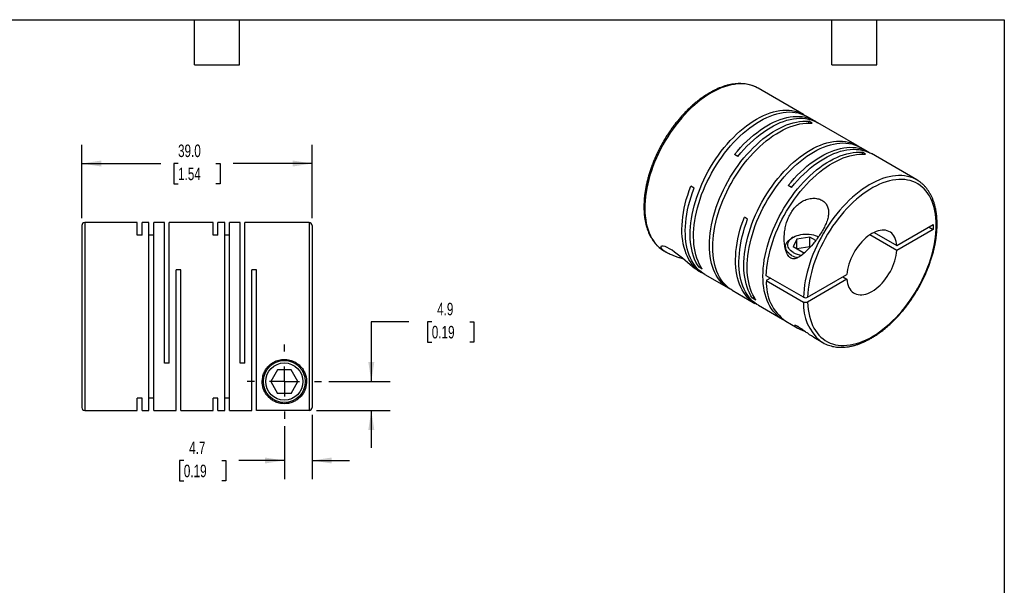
# Model space of a CAD drawing. Header units: millimetres. Extents: x 6 to 273, y 6 to 210.
# Tile 3 of 3: x 106 to 273, y 114 to 210. Entities that reach past the tile are written whole.
import ezdxf

# ---------------------------------------------------------------- set-up
doc = ezdxf.new("R2010")
doc.units = ezdxf.units.MM
doc.linetypes.add('SLD-Center', pattern=[19.05, 15.24, -1.27, 1.27, -1.27])
doc.linetypes.add('SLD-Solid', pattern=[0])
doc.layers.add('CENTER', color=40, linetype='SLD-Center')
doc.layers.add('DIMENSIONS', color=140, linetype='SLD-Solid', lineweight=25)
doc.layers.add('TEXT', color=140, linetype='SLD-Solid', lineweight=25)
doc.styles.add('SLDTEXTSTYLE0', font='TXT', dxfattribs={"width": 0.7})
doc.dimstyles.new('SLDDIMSTYLE0', dxfattribs={"dimtxt": 2.158008, "dimasz": 3.302, "dimexe": 0, "dimexo": 0.0625, "dimgap": 0.539502, "dimtad": 0, "dimtih": 1, "dimtoh": 1, "dimdec": 1, "dimrnd": 1e-09, "dimzin": 12, "dimdsep": 46, "dimtxsty": 'SLDTEXTSTYLE0', "dimsah": 1, "dimcen": 0.09, "dimadec": 0, "dimazin": 3, "dimtfac": 1, "dimtdec": 1, "dimtmove": 0, "dimatfit": 0, "dimfxl": 0, "dimfrac": 2, "dimtolj": 1, "dimtzin": 12, "dimarcsym": 0})
doc.dimstyles.new('SLDDIMSTYLE4', dxfattribs={"dimtxt": 2.158008, "dimasz": 3.302, "dimexe": 0, "dimexo": 0.0625, "dimgap": 0.539502, "dimtad": 0, "dimtih": 1, "dimtoh": 1, "dimdec": 1, "dimrnd": 1e-09, "dimzin": 4, "dimdsep": 46, "dimtxsty": 'SLDTEXTSTYLE0', "dimsah": 1, "dimcen": 0.09, "dimadec": 0, "dimazin": 1, "dimtfac": 1, "dimtdec": 1, "dimtofl": 0, "dimtmove": 0, "dimatfit": 3, "dimfxl": 0, "dimfrac": 2, "dimtolj": 1, "dimtzin": 12, "dimarcsym": 0})

# ---------------------------------------------------------------- blocks, each defined once
blk = doc.blocks.new('_D_5')
at = {"layer": 'DIMENSIONS'}
for p, q in [((155.83, 142.65), (155.83, 131.77)), ((151.13, 140.75), (151.13, 131.77)), ((134.11, 134.95), (133.39, 134.95)), ((133.39, 134.95), (133.39, 131.52)), ((140.53, 134.95), (141.25, 134.95)), ((141.25, 134.95), (141.25, 131.52)), ((151.13, 134.95), (143.45, 134.95)), ((155.83, 134.95), (162.18, 134.95)), ((133.39, 131.52), (134.11, 131.52)), ((141.25, 131.52), (140.53, 131.52))]:
    blk.add_line(p, q, dxfattribs=at)
for points in [[(151.13, 134.95), (147.83, 135.45), (147.83, 134.44)], [(155.83, 134.95), (159.14, 134.44), (159.14, 135.45)]]:
    blk.add_solid(points, dxfattribs=at)
at = {"layer": 'DIMENSIONS', "char_height": 2.117, "attachment_point": 1, "style": 'SLDTEXTSTYLE0'}
for s, insert in [('4.7', (135.01, 138.16)), ('0.19', (134.11, 134.24))]:
    blk.add_mtext(s, dxfattribs=dict(at, insert=insert))
blk = doc.blocks.new('_D_6')
at = {"layer": 'DIMENSIONS'}
for p, q in [((172.21, 158.43), (165.86, 158.43)), ((165.86, 158.43), (165.86, 148.31)), ((176.1, 158.43), (175.38, 158.43)), ((175.38, 158.43), (175.38, 155)), ((182.52, 158.43), (183.24, 158.43)), ((183.24, 158.43), (183.24, 155)), ((175.38, 155), (176.1, 155)), ((183.24, 155), (182.52, 155)), ((158.69, 148.31), (169.04, 148.31)), ((156.6, 143.42), (169.04, 143.42)), ((165.86, 143.42), (165.86, 137.07))]:
    blk.add_line(p, q, dxfattribs=at)
for points in [[(165.86, 148.31), (166.37, 151.61), (165.35, 151.61)], [(165.86, 143.42), (165.35, 140.12), (166.37, 140.12)]]:
    blk.add_solid(points, dxfattribs=at)
at = {"layer": 'DIMENSIONS', "char_height": 2.117, "attachment_point": 1, "style": 'SLDTEXTSTYLE0'}
for s, insert in [('4.9', (177, 161.64)), ('0.19', (176.1, 157.73))]:
    blk.add_mtext(s, dxfattribs=dict(at, insert=insert))
blk = doc.blocks.new('_D_7')
at = {"layer": 'DIMENSIONS'}
for p, q in [((116.83, 175.98), (116.83, 188.39)), ((155.83, 175.98), (155.83, 188.39)), ((116.83, 185.21), (130.2, 185.21)), ((133.13, 185.21), (132.4, 185.21)), ((132.4, 185.21), (132.4, 181.78)), ((139.54, 185.21), (140.27, 185.21)), ((140.27, 185.21), (140.27, 181.78)), ((155.83, 185.21), (142.47, 185.21)), ((132.4, 181.78), (133.13, 181.78)), ((140.27, 181.78), (139.54, 181.78))]:
    blk.add_line(p, q, dxfattribs=at)
for points in [[(116.83, 185.21), (120.14, 184.7), (120.14, 185.72)], [(155.83, 185.21), (152.53, 185.72), (152.53, 184.7)]]:
    blk.add_solid(points, dxfattribs=at)
at = {"layer": 'DIMENSIONS', "char_height": 2.117, "attachment_point": 1, "style": 'SLDTEXTSTYLE0'}
for s, insert in [('39.0', (133.13, 188.42)), ('1.54', (133.13, 184.51))]:
    blk.add_mtext(s, dxfattribs=dict(at, insert=insert))
blk = doc.blocks.new('SW_CENTERMARKSYMBOL_2')
at = {"layer": 'CENTER', "color": 0}
for p, q in [((0, 5.08), (0, 6.29)), ((0, 0), (0, 2.54)), ((-5.08, 0), (-6.29, 0)), ((0, 0), (-2.54, 0)), ((0, 0), (0, -2.54)), ((0, 0), (2.54, 0)), ((5.08, 0), (6.29, 0)), ((0, -5.08), (0, -6.29))]:
    blk.add_line(p, q, dxfattribs=at)

msp = doc.modelspace()

# ---------------------------------------------------------------- linework, layer by layer
for p, q in [((239.05, 193.51), (231.36, 197.95)), ((240.89, 192.45), (239.62, 193.18)), ((240.5, 192.03), (239.93, 192.36)), ((239.93, 192.06), (239.93, 192.36)), ((248.13, 188.27), (241.46, 192.12)), ((249.97, 187.21), (248.7, 187.94)), ((249.57, 186.79), (249.01, 187.12)), ((249.01, 186.82), (249.01, 187.12)), ((258.23, 182.44), (250.54, 186.88)), ((227.92, 186.39), (227.36, 186.72)), ((220.51, 181.04), (219.95, 181.36)), ((237, 181.15), (236.44, 181.48)), ((126.23, 175.21), (117.33, 175.21)), ((117.33, 175.21), (117.33, 143.41)), ((126.23, 173.11), (126.23, 175.21)), ((128.21, 175.21), (127.03, 175.21)), ((127.03, 173.11), (127.03, 175.21)), ((128.21, 143.41), (128.21, 175.21)), ((130.81, 175.21), (129.01, 175.21)), ((129.01, 143.41), (129.01, 175.21)), ((130.81, 151.41), (130.81, 175.21)), ((139.07, 175.21), (131.61, 175.21)), ((131.61, 151.41), (131.61, 175.21)), ((139.07, 173.11), (139.07, 175.21)), ((141.05, 175.21), (139.87, 175.21)), ((139.87, 173.11), (139.87, 175.21)), ((141.05, 143.41), (141.05, 175.21)), ((143.65, 175.21), (141.85, 175.21)), ((141.85, 143.41), (141.85, 175.21)), ((143.65, 151.41), (143.65, 175.21)), ((155.33, 175.21), (144.45, 175.21)), ((144.45, 151.41), (144.45, 175.21)), ((155.33, 175.21), (155.33, 143.42)), ((229.59, 175.8), (229.03, 176.12)), ((116.83, 174.71), (116.83, 143.91)), ((155.83, 174.71), (155.83, 143.92)), ((250.99, 173.55), (254.86, 171.31)), ((254.86, 171.31), (261.03, 174.87)), ((261.03, 174.06), (254.86, 170.5)), ((260.32, 174.46), (261.03, 174.06)), ((261.03, 174.87), (261.03, 174.06)), ((127.03, 173.11), (126.23, 173.11)), ((129.01, 173.11), (128.21, 173.11)), ((139.87, 173.11), (139.07, 173.11)), ((141.85, 173.11), (141.05, 173.11)), ((237.31, 172.73), (237.02, 172.57)), ((237.9, 172.39), (237.3, 171.1)), ((240.13, 172.73), (237.9, 172.39)), ((237.9, 170.75), (237.9, 172.39)), ((241.11, 172.17), (240.13, 172.73)), ((240.13, 171.1), (240.13, 172.73)), ((254.86, 170.5), (250.28, 173.14)), ((215.46, 170.41), (215.8, 170.22)), ((235.98, 171.12), (235.98, 170.76)), ((238.94, 170.16), (237.3, 171.1)), ((240.13, 171.1), (237.9, 170.75)), ((238.94, 170.16), (239.36, 170.22)), ((240.19, 171.07), (240.13, 171.1)), ((133.59, 167.21), (132.79, 167.21)), ((132.79, 143.41), (132.79, 167.21)), ((133.59, 143.41), (133.59, 167.21)), ((146.43, 167.21), (145.63, 167.21)), ((145.63, 143.41), (145.63, 167.21)), ((146.43, 143.42), (146.43, 167.21)), ((221.08, 167.17), (221.76, 166.78)), ((221.35, 167.66), (221.61, 167.81)), ((221.91, 167.33), (221.35, 167.66)), ((222.32, 166.45), (226.39, 164.1)), ((239.04, 162.59), (232.75, 166.22)), ((233.46, 165.81), (232.75, 165.41)), ((232.75, 165.41), (239.04, 161.77)), ((239.75, 162.59), (246.41, 166.43)), ((246.41, 165.61), (239.75, 161.77)), ((245.7, 166.02), (246.41, 165.61)), ((226.96, 163.77), (230.83, 161.54)), ((230.43, 162.41), (230.69, 162.57)), ((230.99, 162.09), (230.43, 162.41)), ((231.4, 161.21), (235.47, 158.86)), ((236.04, 158.53), (237.97, 157.42)), ((240.77, 155.8), (242.33, 154.9)), ((131.61, 151.41), (130.81, 151.41)), ((144.45, 151.41), (143.65, 151.41)), ((149.98, 150.31), (148.82, 148.31)), ((152.29, 150.31), (149.98, 150.31)), ((153.44, 148.31), (152.29, 150.31)), ((148.82, 148.31), (149.98, 146.31)), ((152.29, 146.31), (153.44, 148.31)), ((127.03, 145.51), (126.23, 145.51)), ((126.23, 143.41), (126.23, 145.51)), ((127.03, 143.41), (127.03, 145.51)), ((129.01, 145.51), (128.21, 145.51)), ((139.87, 145.51), (139.07, 145.51)), ((139.07, 143.41), (139.07, 145.51)), ((139.87, 143.41), (139.87, 145.51)), ((141.85, 145.51), (141.05, 145.51)), ((152.29, 146.31), (149.98, 146.31)), ((117.33, 143.41), (126.23, 143.41)), ((127.03, 143.41), (128.21, 143.41)), ((129.01, 143.41), (132.79, 143.41)), ((133.59, 143.41), (139.07, 143.41)), ((139.87, 143.41), (141.05, 143.41)), ((141.85, 143.41), (145.63, 143.41)), ((155.33, 143.42), (146.43, 143.42))]:
    msp.add_line(p, q)
at = {"flags": 128}
for points in [[(230.92, 198.18), (230.77, 198.24), (230.33, 198.41), (229.87, 198.54), (229.39, 198.63), (228.9, 198.68), (228.39, 198.69), (227.87, 198.67), (227.34, 198.61), (226.8, 198.51), (226.25, 198.38), (225.69, 198.21), (225.12, 198), (224.56, 197.76), (223.98, 197.48), (223.41, 197.16), (222.84, 196.82), (222.27, 196.43), (221.7, 196.02), (221.13, 195.58), (220.58, 195.11), (220.03, 194.61), (219.48, 194.08), (218.95, 193.52), (218.43, 192.94), (217.92, 192.34), (217.43, 191.72), (216.95, 191.08), (216.49, 190.42), (216.05, 189.74), (215.63, 189.05), (215.22, 188.35), (214.84, 187.64), (214.48, 186.91), (214.15, 186.18), (213.83, 185.45), (213.55, 184.71), (213.28, 183.97), (213.05, 183.23), (212.84, 182.49), (212.66, 181.76), (212.5, 181.03), (212.38, 180.32), (212.28, 179.61), (212.22, 178.91), (212.18, 178.23), (212.17, 177.56), (212.19, 176.91), (212.24, 176.28), (212.32, 175.67), (212.42, 175.08), (212.56, 174.52), (212.72, 173.98), (212.92, 173.47), (213.13, 172.98), (213.38, 172.52), (213.65, 172.1), (213.95, 171.7), (214.27, 171.34), (214.62, 171.01), (214.99, 170.72), (215.04, 170.68)], [(231.36, 197.95), (231.2, 198.04), (230.92, 198.18)], [(221.35, 167.66), (221.08, 168.08), (220.83, 168.54), (220.61, 169.02), (220.42, 169.53), (220.25, 170.07), (220.12, 170.64), (220.01, 171.23), (219.93, 171.84), (219.88, 172.47), (219.86, 173.12), (219.87, 173.79), (219.91, 174.47), (219.98, 175.16), (220.07, 175.87), (220.2, 176.59), (220.35, 177.32), (220.53, 178.05), (220.74, 178.79), (220.98, 179.53), (221.24, 180.27), (221.53, 181), (221.84, 181.74), (222.17, 182.47), (222.53, 183.19), (222.92, 183.91), (223.32, 184.61), (223.74, 185.3), (224.19, 185.98), (224.65, 186.64), (225.12, 187.28), (225.62, 187.9), (226.12, 188.5), (226.64, 189.08), (227.18, 189.64), (227.72, 190.16), (228.27, 190.66), (228.83, 191.14), (229.39, 191.58), (229.96, 191.99), (230.53, 192.37), (231.1, 192.72), (231.68, 193.04), (232.25, 193.31), (232.82, 193.56), (233.38, 193.77), (233.94, 193.94), (234.49, 194.07), (235.03, 194.17), (235.57, 194.23), (236.09, 194.25), (236.59, 194.24), (237.09, 194.18), (237.56, 194.09), (238.02, 193.97), (238.47, 193.8), (238.89, 193.6), (239.29, 193.36), (239.33, 193.34)], [(221.91, 167.33), (221.64, 167.75), (221.4, 168.21), (221.18, 168.7), (220.98, 169.21), (220.82, 169.75), (220.68, 170.31), (220.58, 170.9), (220.5, 171.51), (220.45, 172.14), (220.43, 172.79), (220.44, 173.46), (220.48, 174.14), (220.54, 174.84), (220.64, 175.55), (220.76, 176.26), (220.92, 176.99), (221.1, 177.72), (221.31, 178.46), (221.54, 179.2), (221.8, 179.94), (222.09, 180.68), (222.4, 181.41), (222.74, 182.14), (223.1, 182.87), (223.48, 183.58), (223.88, 184.28), (224.31, 184.97), (224.75, 185.65), (225.21, 186.31), (225.69, 186.95), (226.18, 187.57), (226.69, 188.18), (227.21, 188.75), (227.74, 189.31), (228.28, 189.84), (228.83, 190.34), (229.39, 190.81), (229.96, 191.25), (230.53, 191.67), (231.1, 192.05), (231.67, 192.39), (232.24, 192.71), (232.82, 192.99), (233.38, 193.23), (233.95, 193.44), (234.51, 193.61), (235.06, 193.75), (235.6, 193.84), (236.13, 193.9), (236.65, 193.93), (237.16, 193.91), (237.65, 193.86), (238.13, 193.77), (238.59, 193.64), (239.03, 193.47), (239.46, 193.27), (239.62, 193.18)], [(226.68, 163.94), (226.64, 163.97), (226.23, 164.2), (225.85, 164.46), (225.48, 164.76), (225.14, 165.1), (224.82, 165.47), (224.53, 165.87), (224.26, 166.3), (224.02, 166.76), (223.81, 167.25), (223.62, 167.77), (223.46, 168.31), (223.33, 168.88), (223.23, 169.48), (223.16, 170.09), (223.11, 170.73), (223.1, 171.38), (223.11, 172.05), (223.16, 172.73), (223.23, 173.43), (223.33, 174.14), (223.46, 174.86), (223.62, 175.59), (223.81, 176.32), (224.02, 177.06), (224.26, 177.8), (224.53, 178.54), (224.82, 179.28), (225.14, 180.01), (225.48, 180.74), (225.85, 181.46), (226.23, 182.18), (226.64, 182.88), (227.07, 183.57), (227.51, 184.24), (227.98, 184.9), (228.46, 185.53), (228.95, 186.15), (229.46, 186.75), (229.99, 187.32), (230.52, 187.87), (231.06, 188.39), (231.62, 188.89), (232.18, 189.36), (232.74, 189.79), (233.31, 190.2), (233.88, 190.58), (234.46, 190.92), (235.03, 191.22), (235.6, 191.5), (236.17, 191.73), (236.73, 191.93), (237.29, 192.1), (237.84, 192.23), (238.38, 192.32), (238.91, 192.37), (239.42, 192.38), (239.93, 192.36)], [(226.96, 163.77), (226.8, 163.87), (226.41, 164.14), (226.05, 164.44), (225.71, 164.77), (225.39, 165.14), (225.1, 165.54), (224.83, 165.97), (224.59, 166.43), (224.37, 166.92), (224.19, 167.44), (224.03, 167.99), (223.9, 168.56), (223.8, 169.15), (223.72, 169.76), (223.68, 170.4), (223.67, 171.05), (223.68, 171.72), (223.72, 172.41), (223.8, 173.11), (223.9, 173.82), (224.03, 174.54), (224.19, 175.26), (224.37, 176), (224.59, 176.74), (224.83, 177.48), (225.1, 178.22), (225.39, 178.95), (225.71, 179.69), (226.05, 180.42), (226.41, 181.14), (226.8, 181.85), (227.21, 182.55), (227.63, 183.24), (228.08, 183.91), (228.54, 184.57), (229.02, 185.21), (229.52, 185.83), (230.03, 186.42), (230.55, 187), (231.09, 187.54), (231.63, 188.07), (232.18, 188.56), (232.74, 189.03), (233.31, 189.47), (233.88, 189.87), (234.45, 190.25), (235.02, 190.59), (235.59, 190.9), (236.17, 191.17), (236.73, 191.41), (237.3, 191.61), (237.85, 191.77), (238.4, 191.9), (238.94, 191.99), (239.47, 192.04), (239.99, 192.06), (240.5, 192.03)], [(227.36, 186.72), (227.86, 187.32), (228.38, 187.91), (228.91, 188.47), (229.45, 189), (230, 189.51), (230.56, 189.99), (231.12, 190.43), (231.69, 190.85), (232.26, 191.24), (232.83, 191.59), (233.4, 191.92), (233.98, 192.2), (234.55, 192.45), (235.11, 192.67), (235.67, 192.85), (236.22, 192.99), (236.77, 193.09), (237.3, 193.16), (237.82, 193.19), (238.33, 193.18), (238.83, 193.14), (239.31, 193.05), (239.77, 192.93), (240.22, 192.78), (240.65, 192.58), (241.05, 192.35), (241.17, 192.28)], [(227.92, 186.39), (228.43, 187), (228.95, 187.58), (229.47, 188.14), (230.02, 188.67), (230.56, 189.18), (231.12, 189.66), (231.68, 190.11), (232.25, 190.53), (232.82, 190.91), (233.4, 191.27), (233.97, 191.59), (234.54, 191.87), (235.11, 192.13), (235.68, 192.34), (236.24, 192.52), (236.79, 192.66), (237.33, 192.77), (237.87, 192.83), (238.39, 192.86), (238.9, 192.86), (239.39, 192.81), (239.87, 192.73), (240.34, 192.61), (240.79, 192.45), (241.21, 192.25), (241.46, 192.12)], [(230.43, 162.41), (230.15, 162.84), (229.91, 163.3), (229.69, 163.78), (229.5, 164.29), (229.33, 164.83), (229.2, 165.4), (229.09, 165.99), (229.01, 166.6), (228.96, 167.23), (228.94, 167.88), (228.95, 168.54), (228.99, 169.23), (229.06, 169.92), (229.15, 170.63), (229.28, 171.35), (229.43, 172.08), (229.61, 172.81), (229.82, 173.54), (230.06, 174.28), (230.32, 175.02), (230.6, 175.76), (230.92, 176.5), (231.25, 177.23), (231.61, 177.95), (232, 178.67), (232.4, 179.37), (232.82, 180.06), (233.26, 180.74), (233.73, 181.4), (234.2, 182.04), (234.7, 182.66), (235.2, 183.26), (235.72, 183.84), (236.26, 184.39), (236.8, 184.92), (237.35, 185.42), (237.91, 185.9), (238.47, 186.34), (239.04, 186.75), (239.61, 187.13), (240.18, 187.48), (240.76, 187.79), (241.33, 188.07), (241.9, 188.32), (242.46, 188.53), (243.02, 188.7), (243.57, 188.83), (244.11, 188.93), (244.64, 188.99), (245.16, 189.01), (245.67, 189), (246.17, 188.94), (246.64, 188.85), (247.1, 188.72), (247.55, 188.56), (247.97, 188.36), (248.37, 188.12), (248.41, 188.1)], [(230.99, 162.09), (230.72, 162.51), (230.47, 162.97), (230.26, 163.45), (230.06, 163.97), (229.9, 164.51), (229.76, 165.07), (229.66, 165.66), (229.58, 166.27), (229.53, 166.9), (229.51, 167.55), (229.52, 168.22), (229.55, 168.9), (229.62, 169.6), (229.72, 170.3), (229.84, 171.02), (230, 171.75), (230.18, 172.48), (230.39, 173.22), (230.62, 173.96), (230.88, 174.7), (231.17, 175.44), (231.48, 176.17), (231.82, 176.9), (232.18, 177.63), (232.56, 178.34), (232.96, 179.04), (233.39, 179.73), (233.83, 180.41), (234.29, 181.07), (234.77, 181.71), (235.26, 182.33), (235.77, 182.93), (236.29, 183.51), (236.82, 184.07), (237.36, 184.6), (237.91, 185.1), (238.47, 185.57), (239.04, 186.01), (239.61, 186.43), (240.18, 186.81), (240.75, 187.15), (241.32, 187.47), (241.89, 187.75), (242.46, 187.99), (243.03, 188.2), (243.59, 188.37), (244.14, 188.51), (244.68, 188.6), (245.21, 188.66), (245.73, 188.69), (246.24, 188.67), (246.73, 188.62), (247.21, 188.53), (247.67, 188.4), (248.11, 188.23), (248.54, 188.03), (248.7, 187.94)], [(235.76, 158.7), (235.72, 158.72), (235.31, 158.95), (234.93, 159.22), (234.56, 159.52), (234.22, 159.86), (233.9, 160.23), (233.61, 160.63), (233.34, 161.06), (233.1, 161.52), (232.89, 162.01), (232.7, 162.53), (232.54, 163.07), (232.41, 163.64), (232.31, 164.23), (232.24, 164.85), (232.19, 165.48), (232.18, 166.14), (232.19, 166.81), (232.24, 167.49), (232.31, 168.19), (232.41, 168.9), (232.54, 169.62), (232.7, 170.35), (232.89, 171.08), (233.1, 171.82), (233.34, 172.56), (233.61, 173.3), (233.9, 174.04), (234.22, 174.77), (234.56, 175.5), (234.93, 176.22), (235.31, 176.94), (235.72, 177.64), (236.15, 178.32), (236.59, 179), (237.06, 179.65), (237.54, 180.29), (238.03, 180.91), (238.54, 181.51), (239.07, 182.08), (239.6, 182.63), (240.14, 183.15), (240.7, 183.65), (241.26, 184.12), (241.82, 184.55), (242.39, 184.96), (242.96, 185.33), (243.54, 185.67), (244.11, 185.98), (244.68, 186.25), (245.25, 186.49), (245.81, 186.69), (246.37, 186.86), (246.92, 186.98), (247.46, 187.07), (247.99, 187.13), (248.5, 187.14), (249.01, 187.12)], [(232.75, 166.22), (232.78, 166.91), (232.85, 167.61), (232.94, 168.32), (233.06, 169.05), (233.21, 169.78), (233.39, 170.52), (233.6, 171.26), (233.83, 172.01), (234.09, 172.75), (234.38, 173.5), (234.69, 174.24), (235.03, 174.98), (235.39, 175.71), (235.78, 176.43), (236.19, 177.14), (236.61, 177.84), (237.06, 178.52), (237.52, 179.19), (238.01, 179.84), (238.5, 180.47), (239.02, 181.07), (239.54, 181.66), (240.08, 182.22), (240.63, 182.75), (241.18, 183.25), (241.75, 183.73), (242.32, 184.17), (242.89, 184.59), (243.47, 184.97), (244.05, 185.32), (244.62, 185.63), (245.2, 185.91), (245.77, 186.15), (246.34, 186.36), (246.91, 186.52), (247.46, 186.65), (248.01, 186.75), (248.54, 186.8), (249.06, 186.82), (249.57, 186.79)], [(236.44, 181.48), (236.94, 182.08), (237.46, 182.67), (237.99, 183.23), (238.53, 183.76), (239.08, 184.27), (239.63, 184.74), (240.2, 185.19), (240.77, 185.61), (241.34, 186), (241.91, 186.35), (242.48, 186.67), (243.05, 186.96), (243.62, 187.21), (244.19, 187.43), (244.75, 187.61), (245.3, 187.75), (245.85, 187.85), (246.38, 187.92), (246.9, 187.95), (247.41, 187.94), (247.91, 187.9), (248.39, 187.81), (248.85, 187.69), (249.3, 187.53), (249.73, 187.34), (250.13, 187.11), (250.25, 187.03)], [(237, 181.15), (237.51, 181.76), (238.02, 182.34), (238.55, 182.9), (239.09, 183.43), (239.64, 183.94), (240.2, 184.42), (240.76, 184.87), (241.33, 185.29), (241.9, 185.67), (242.48, 186.03), (243.05, 186.35), (243.62, 186.63), (244.19, 186.88), (244.76, 187.1), (245.31, 187.28), (245.87, 187.42), (246.41, 187.53), (246.94, 187.59), (247.47, 187.62), (247.98, 187.61), (248.47, 187.57), (248.95, 187.49), (249.42, 187.36), (249.86, 187.21), (250.29, 187.01), (250.54, 186.88)], [(257.76, 182.68), (257.56, 182.77), (257.11, 182.92), (256.65, 183.04), (256.17, 183.13), (255.67, 183.17), (255.16, 183.18), (254.64, 183.15), (254.11, 183.08), (253.56, 182.98), (253.01, 182.84), (252.45, 182.66), (251.89, 182.44), (251.32, 182.19), (250.74, 181.91), (250.17, 181.59), (249.6, 181.23), (249.03, 180.85), (248.46, 180.43), (247.9, 179.98), (247.34, 179.5), (246.79, 178.99), (246.25, 178.46), (245.72, 177.9), (245.2, 177.32), (244.7, 176.71), (244.21, 176.09), (243.73, 175.44), (243.28, 174.78), (242.84, 174.1), (242.42, 173.41), (242.02, 172.7), (241.64, 171.99), (241.29, 171.26), (240.95, 170.53), (240.65, 169.8), (240.36, 169.06), (240.11, 168.32), (239.88, 167.58), (239.67, 166.84), (239.5, 166.11), (239.35, 165.38), (239.23, 164.67), (239.14, 163.96), (239.08, 163.27), (239.04, 162.59)], [(239.75, 161.77), (239.78, 161.14), (239.85, 160.53), (239.94, 159.94), (240.06, 159.37), (240.21, 158.83), (240.38, 158.31), (240.59, 157.82), (240.82, 157.36), (241.07, 156.93), (241.36, 156.53), (241.66, 156.16), (241.99, 155.82), (242.35, 155.52), (242.73, 155.25), (243.12, 155.02), (243.54, 154.83), (243.98, 154.67), (244.44, 154.55), (244.91, 154.46), (245.4, 154.42), (245.9, 154.41), (246.41, 154.44), (246.94, 154.5), (247.47, 154.61), (248.02, 154.75), (248.57, 154.92), (249.12, 155.14), (249.68, 155.39), (250.25, 155.67), (250.81, 155.99), (251.38, 156.35), (251.94, 156.73), (252.5, 157.15), (253.05, 157.6), (253.6, 158.07), (254.13, 158.58), (254.66, 159.11), (255.18, 159.66), (255.69, 160.24), (256.18, 160.84), (256.66, 161.47), (257.12, 162.11), (257.57, 162.77), (257.99, 163.44), (258.4, 164.13), (258.78, 164.82), (259.15, 165.53), (259.49, 166.25), (259.8, 166.97), (260.09, 167.7), (260.36, 168.42), (260.6, 169.15), (260.82, 169.88), (261, 170.6), (261.16, 171.32), (261.29, 172.03), (261.39, 172.73), (261.47, 173.42), (261.51, 174.09), (261.52, 174.75), (261.51, 175.39), (261.47, 176.02), (261.39, 176.62), (261.29, 177.2), (261.16, 177.76), (261, 178.3), (260.82, 178.8), (260.6, 179.28), (260.36, 179.73), (260.09, 180.15), (259.8, 180.54), (259.49, 180.9), (259.15, 181.22), (258.78, 181.51), (258.4, 181.76), (257.99, 181.98), (257.57, 182.16), (257.12, 182.31), (256.66, 182.42), (256.18, 182.49), (255.69, 182.52), (255.18, 182.51), (254.66, 182.47), (254.13, 182.39), (253.6, 182.27), (253.05, 182.12), (252.5, 181.93), (251.94, 181.7), (251.38, 181.44), (250.81, 181.14), (250.25, 180.81), (249.68, 180.44), (249.12, 180.04), (248.57, 179.62), (248.02, 179.16), (247.47, 178.67), (246.94, 178.16), (246.41, 177.62), (245.9, 177.05), (245.4, 176.46), (244.91, 175.85), (244.44, 175.22), (243.98, 174.58), (243.54, 173.91), (243.12, 173.23), (242.73, 172.54), (242.35, 171.84), (241.99, 171.13), (241.66, 170.41), (241.36, 169.69), (241.07, 168.96), (240.82, 168.23), (240.59, 167.5), (240.38, 166.78), (240.21, 166.06), (240.06, 165.34), (239.94, 164.64), (239.85, 163.94), (239.78, 163.26), (239.75, 162.59)], [(222.04, 166.62), (222.02, 166.63), (221.61, 166.86), (221.22, 167.13), (220.85, 167.43), (220.51, 167.77), (220.19, 168.14), (219.89, 168.55), (219.62, 168.98), (219.38, 169.45), (219.16, 169.95), (218.98, 170.47), (218.82, 171.02), (218.69, 171.6), (218.59, 172.2), (218.52, 172.82), (218.47, 173.46), (218.46, 174.12), (218.48, 174.8), (218.53, 175.5), (218.6, 176.2), (218.71, 176.92), (218.85, 177.65), (219.01, 178.38), (219.2, 179.13), (219.43, 179.87), (219.67, 180.62), (219.95, 181.36)], [(222.32, 166.45), (222.08, 166.6), (221.7, 166.87), (221.34, 167.18), (221, 167.52), (220.69, 167.89), (220.4, 168.3), (220.14, 168.74), (219.91, 169.21), (219.7, 169.7), (219.52, 170.23), (219.36, 170.78), (219.24, 171.35), (219.14, 171.95), (219.07, 172.56), (219.04, 173.2), (219.03, 173.86), (219.05, 174.53), (219.1, 175.22), (219.18, 175.92), (219.28, 176.64), (219.42, 177.36), (219.58, 178.09), (219.78, 178.82), (220, 179.56), (220.24, 180.3), (220.51, 181.04)], [(231.12, 161.38), (231, 161.44), (230.6, 161.68), (230.21, 161.96), (229.85, 162.26), (229.52, 162.6), (229.2, 162.98), (228.92, 163.39), (228.65, 163.82), (228.42, 164.29), (228.21, 164.79), (228.03, 165.31), (227.88, 165.86), (227.75, 166.43), (227.66, 167.03), (227.59, 167.65), (227.55, 168.29), (227.54, 168.95), (227.56, 169.62), (227.61, 170.31), (227.69, 171.01), (227.8, 171.72), (227.93, 172.44), (228.1, 173.17), (228.29, 173.91), (228.51, 174.64), (228.75, 175.38), (229.03, 176.12)], [(231.4, 161.21), (231.16, 161.36), (230.78, 161.63), (230.42, 161.94), (230.08, 162.28), (229.77, 162.65), (229.48, 163.06), (229.22, 163.5), (228.99, 163.96), (228.78, 164.46), (228.6, 164.98), (228.44, 165.53), (228.32, 166.11), (228.22, 166.7), (228.15, 167.32), (228.12, 167.96), (228.11, 168.62), (228.13, 169.29), (228.18, 169.98), (228.26, 170.68), (228.36, 171.39), (228.5, 172.12), (228.66, 172.84), (228.86, 173.58), (229.07, 174.32), (229.32, 175.06), (229.59, 175.8)], [(254.86, 171.31), (254.82, 171.69), (254.75, 172.04), (254.65, 172.37), (254.52, 172.68), (254.37, 172.95), (254.19, 173.2), (253.98, 173.41), (253.76, 173.58), (253.51, 173.73), (253.24, 173.83), (252.95, 173.91), (252.65, 173.94), (252.34, 173.93), (252.01, 173.89), (251.68, 173.81), (251.33, 173.7), (250.99, 173.55), (250.64, 173.36), (250.28, 173.14), (249.94, 172.89), (249.59, 172.61), (249.26, 172.3), (248.93, 171.97), (248.62, 171.61), (248.32, 171.23), (248.03, 170.83), (247.76, 170.41), (247.51, 169.98), (247.29, 169.54), (247.08, 169.1), (246.9, 168.64), (246.75, 168.19), (246.62, 167.74), (246.52, 167.3), (246.45, 166.86), (246.41, 166.43)], [(237.02, 169.67), (236.77, 169.83), (236.54, 170.01), (236.35, 170.21), (236.2, 170.41), (236.09, 170.62), (236.02, 170.84), (235.98, 171.06), (236, 171.28), (236.05, 171.5), (236.14, 171.72), (236.27, 171.93), (236.44, 172.13), (236.65, 172.31), (236.89, 172.49), (237.02, 172.57)], [(237.31, 170.16), (237.07, 170.31), (236.86, 170.48), (236.69, 170.67), (236.55, 170.86), (236.46, 171.06), (236.4, 171.26), (236.38, 171.47), (236.41, 171.68), (236.48, 171.88), (236.58, 172.08), (236.73, 172.27), (236.91, 172.45), (237.12, 172.62), (237.37, 172.77), (237.65, 172.9), (237.95, 173.02), (238.27, 173.11), (238.6, 173.18), (238.95, 173.23), (239.31, 173.26), (239.67, 173.26), (240.03, 173.24), (240.38, 173.2), (240.72, 173.13), (241.04, 173.04), (241.35, 172.93), (241.59, 172.82)], [(221.08, 167.17), (221.07, 167.17), (220.82, 167.33), (220.55, 167.51), (220.26, 167.73), (219.85, 168.05), (219.41, 168.43), (218.99, 168.79), (218.54, 169.17), (218.1, 169.53), (217.65, 169.89), (217.22, 170.22), (216.78, 170.52), (216.37, 170.77), (215.97, 170.98), (215.6, 171.14), (215.29, 171.23), (215.04, 171.24), (214.9, 171.18), (214.87, 171.05), (214.95, 170.88), (215.06, 170.76), (215.2, 170.62), (215.39, 170.48), (215.61, 170.33), (215.61, 170.33)], [(215.04, 170.68), (215.38, 170.46), (215.46, 170.41)], [(246.41, 165.61), (246.45, 165.24), (246.52, 164.88), (246.62, 164.55), (246.75, 164.25), (246.9, 163.98), (247.08, 163.73), (247.29, 163.52), (247.51, 163.34), (247.76, 163.2), (248.03, 163.09), (248.32, 163.02), (248.62, 162.99), (248.93, 162.99), (249.26, 163.03), (249.59, 163.11), (249.94, 163.23), (250.28, 163.38), (250.64, 163.56), (250.99, 163.78), (251.33, 164.03), (251.68, 164.32), (252.01, 164.62), (252.34, 164.96), (252.65, 165.32), (252.95, 165.7), (253.24, 166.1), (253.51, 166.52), (253.76, 166.95), (253.98, 167.38), (254.19, 167.83), (254.37, 168.28), (254.52, 168.74), (254.65, 169.19), (254.75, 169.63), (254.82, 170.07), (254.86, 170.5)]]:
    msp.add_lwpolyline(points, dxfattribs=at)
for radius in [3.55, 3.15]:
    msp.add_circle((151.13, 148.31), radius)
for centre, radius, start, end in [((255.58, 177.84), 5.31, 54.2729, 65.7393), ((117.33, 174.71), 0.5, 90, 180), ((155.33, 174.71), 0.5, 0, 90), ((239.29, 173.76), 4.11, 241.1284, 262.2744), ((239.13, 173.42), 4.3, 240.7031, 255.4706), ((240.61, 164.94), 7.87, 176.6008, 234.5218), ((247.12, 161.35), 8.09, 177.0282, 229.7081), ((244.99, 159.5), 5.31, 234.3463, 245.707), ((117.33, 143.91), 0.5, 180, 270)]:
    msp.add_arc(centre, radius, start, end)
for points, knots in [([(230.89, 198.19), (230.84, 198.21), (230.66, 198.3), (230.32, 198.42), (229.88, 198.55), (229.42, 198.65), (228.94, 198.71), (228.46, 198.74), (227.96, 198.74), (227.45, 198.7), (226.93, 198.63), (226.41, 198.52), (225.87, 198.38), (225.33, 198.2), (224.79, 198), (224.24, 197.76), (223.7, 197.49), (223.15, 197.18), (222.6, 196.85), (222.05, 196.49), (221.51, 196.1), (220.98, 195.68), (220.45, 195.24), (219.92, 194.77), (219.41, 194.28), (218.9, 193.76), (218.4, 193.22), (217.92, 192.66), (217.45, 192.08), (216.99, 191.49), (216.55, 190.87), (216.12, 190.25), (215.71, 189.6), (215.32, 188.95), (214.94, 188.28), (214.59, 187.61), (214.25, 186.93), (213.94, 186.24), (213.65, 185.54), (213.38, 184.85), (213.13, 184.15), (212.9, 183.45), (212.7, 182.75), (212.53, 182.06), (212.38, 181.37), (212.26, 180.68), (212.16, 180.01), (212.08, 179.34), (212.04, 178.69), (212.02, 178.04), (212.03, 177.41), (212.06, 176.8), (212.12, 176.2), (212.21, 175.62), (212.32, 175.06), (212.46, 174.52), (212.63, 174), (212.82, 173.51), (213.04, 173.04), (213.28, 172.6), (213.55, 172.19), (213.84, 171.8), (214.15, 171.44), (214.48, 171.12), (214.77, 170.87), (214.96, 170.74), (215.02, 170.7)], [0, 0, 0, 0, 0.005452, 0.020959, 0.036488, 0.052055, 0.067672, 0.083346, 0.099081, 0.114875, 0.130723, 0.146619, 0.162553, 0.178518, 0.194506, 0.210509, 0.226522, 0.242539, 0.258557, 0.274573, 0.290585, 0.306592, 0.322593, 0.338588, 0.354578, 0.370562, 0.386541, 0.402516, 0.418486, 0.434452, 0.450416, 0.466378, 0.482338, 0.498297, 0.514256, 0.530216, 0.546176, 0.562138, 0.578103, 0.59407, 0.610041, 0.626017, 0.641998, 0.657984, 0.673976, 0.689976, 0.705982, 0.721995, 0.738015, 0.754042, 0.770074, 0.786111, 0.802149, 0.818184, 0.834212, 0.850227, 0.866222, 0.882189, 0.898118, 0.914001, 0.929829, 0.945597, 0.961301, 0.976944, 0.992532, 1, 1, 1, 1]), ([(242.83, 154.65), (242.91, 154.61), (243.12, 154.51), (243.49, 154.39), (243.94, 154.26), (244.4, 154.18), (244.88, 154.12), (245.37, 154.1), (245.87, 154.12), (246.38, 154.17), (246.9, 154.25), (247.43, 154.36), (247.96, 154.51), (248.5, 154.7), (249.05, 154.91), (249.59, 155.16), (250.14, 155.44), (250.69, 155.75), (251.24, 156.09), (251.78, 156.46), (252.32, 156.85), (252.86, 157.28), (253.39, 157.73), (253.91, 158.21), (254.42, 158.71), (254.93, 159.23), (255.42, 159.77), (255.9, 160.34), (256.37, 160.92), (256.82, 161.52), (257.26, 162.14), (257.68, 162.77), (258.09, 163.42), (258.48, 164.07), (258.85, 164.74), (259.2, 165.42), (259.53, 166.1), (259.84, 166.79), (260.12, 167.49), (260.39, 168.19), (260.63, 168.89), (260.84, 169.58), (261.04, 170.28), (261.21, 170.97), (261.35, 171.66), (261.47, 172.34), (261.56, 173.02), (261.62, 173.68), (261.66, 174.33), (261.68, 174.97), (261.66, 175.6), (261.62, 176.21), (261.55, 176.8), (261.46, 177.38), (261.34, 177.93), (261.19, 178.47), (261.02, 178.98), (260.82, 179.46), (260.59, 179.93), (260.34, 180.36), (260.07, 180.77), (259.78, 181.15), (259.46, 181.5), (259.12, 181.81), (258.86, 182.02), (258.72, 182.12), (258.7, 182.13)], [0, 0, 0, 0, 0.008385, 0.023933, 0.039508, 0.055125, 0.070795, 0.086523, 0.102312, 0.118159, 0.134058, 0.150004, 0.165985, 0.181996, 0.198027, 0.214072, 0.230125, 0.246181, 0.262238, 0.278291, 0.29434, 0.310384, 0.326423, 0.342455, 0.358482, 0.374503, 0.39052, 0.406531, 0.422539, 0.438543, 0.454545, 0.470545, 0.486543, 0.502541, 0.518538, 0.534536, 0.550536, 0.566537, 0.582541, 0.598548, 0.614558, 0.630574, 0.646595, 0.662621, 0.678654, 0.694694, 0.71074, 0.726794, 0.742855, 0.758922, 0.774994, 0.79107, 0.807146, 0.823219, 0.839283, 0.855332, 0.871359, 0.887355, 0.903311, 0.919218, 0.935069, 0.950858, 0.966584, 0.982249, 0.997861, 1, 1, 1, 1]), ([(236.88, 169.21), (236.99, 169.14), (237.11, 169.11), (237.35, 169.07), (237.47, 169.08), (237.82, 169.14), (238.04, 169.24), (238.48, 169.5), (238.69, 169.65), (239.1, 169.98), (239.3, 170.16), (239.89, 170.73), (240.29, 171.16), (241.05, 172.06), (241.41, 172.55), (242.11, 173.58), (242.42, 174.11), (242.81, 174.94), (242.93, 175.22), (243.12, 175.79), (243.19, 176.07), (243.28, 176.62), (243.29, 176.89), (243.26, 177.42), (243.21, 177.66), (243.07, 178.01), (243.02, 178.12), (242.9, 178.33), (242.82, 178.43), (242.59, 178.7), (242.39, 178.86), (242.06, 179.05), (241.94, 179.1), (241.7, 179.2), (241.57, 179.23), (241.17, 179.32), (240.89, 179.34), (240.31, 179.31), (240.02, 179.26), (239.45, 179.09), (239.16, 178.97), (238.63, 178.67), (238.38, 178.5), (237.9, 178.1), (237.68, 177.88), (237.08, 177.17), (236.75, 176.63), (236.26, 175.51), (236.08, 174.92), (235.9, 174.01), (235.85, 173.71), (235.79, 173.09), (235.78, 172.79), (235.79, 172.18), (235.8, 171.87), (235.88, 171.26), (235.93, 170.95), (236.05, 170.51), (236.09, 170.37), (236.2, 170.09), (236.26, 169.95), (236.4, 169.69), (236.49, 169.57), (236.67, 169.36), (236.77, 169.27), (236.88, 169.21)], [0, 0, 0, 0, 0.015625, 0.015625, 0.03125, 0.03125, 0.0625, 0.0625, 0.09375, 0.09375, 0.125, 0.125, 0.1875, 0.1875, 0.25, 0.25, 0.3125, 0.3125, 0.34375, 0.34375, 0.375, 0.375, 0.40625, 0.40625, 0.4375, 0.4375, 0.453125, 0.453125, 0.46875, 0.46875, 0.5, 0.5, 0.515625, 0.515625, 0.53125, 0.53125, 0.5625, 0.5625, 0.59375, 0.59375, 0.625, 0.625, 0.65625, 0.65625, 0.6875, 0.6875, 0.75, 0.75, 0.8125, 0.8125, 0.84375, 0.84375, 0.875, 0.875, 0.90625, 0.90625, 0.9375, 0.9375, 0.953125, 0.953125, 0.96875, 0.96875, 0.984375, 0.984375, 1, 1, 1, 1]), ([(215.61, 170.33), (215.78, 170.23), (216.12, 170.03), (216.72, 169.76), (217.32, 169.53), (217.91, 169.32), (218.34, 169.19), (218.58, 169.12), (218.6, 169.11)], [0, 0, 0, 0, 0.226214, 0.456504, 0.63042, 0.804354, 0.983322, 1, 1, 1, 1]), ([(239.04, 162.59), (239.14, 162.54), (239.27, 162.5), (239.53, 162.5), (239.66, 162.54), (239.75, 162.59)], [0, 0, 0, 0, 0.5, 0.5, 1, 1, 1, 1]), ([(239.75, 161.77), (239.66, 161.72), (239.53, 161.69), (239.27, 161.69), (239.14, 161.72), (239.04, 161.77)], [0, 0, 0, 0, 0.5, 0.5, 1, 1, 1, 1]), ([(238.12, 157.6), (238.08, 157.63), (237.93, 157.7), (237.78, 157.78), (237.65, 157.81), (237.58, 157.82), (237.53, 157.8), (237.53, 157.75), (237.61, 157.66), (237.78, 157.53), (238.05, 157.37), (238.36, 157.21), (238.72, 157.04), (239.03, 156.91), (239.24, 156.81), (239.32, 156.78)], [0, 0, 0, 0, 0.033453, 0.107798, 0.156849, 0.207143, 0.276545, 0.347397, 0.456265, 0.568087, 0.675452, 0.785709, 0.869584, 0.95566, 1, 1, 1, 1]), ([(240.77, 155.8), (240.76, 155.8), (240.65, 155.86), (240.39, 156.03), (239.98, 156.31), (239.58, 156.59), (239.22, 156.85), (238.94, 157.06), (238.7, 157.23), (238.5, 157.36), (238.3, 157.49), (238.18, 157.56), (238.12, 157.6)], [0, 0, 0, 0, 0.00252, 0.177826, 0.343803, 0.514057, 0.622542, 0.733497, 0.799063, 0.865982, 0.931679, 1, 1, 1, 1]), ([(151.13, 144.56), (151.29, 144.56), (151.45, 144.57), (151.75, 144.61), (151.89, 144.63), (152.29, 144.73), (152.52, 144.82), (152.94, 145.01), (153.12, 145.12), (153.46, 145.36), (153.62, 145.49), (154.04, 145.91), (154.28, 146.23), (154.65, 146.94), (154.78, 147.32), (154.91, 148.18), (154.9, 148.62), (154.75, 149.33), (154.68, 149.57), (154.47, 150.04), (154.34, 150.27), (154.02, 150.72), (153.83, 150.93), (153.4, 151.31), (153.16, 151.48), (152.76, 151.7), (152.62, 151.76), (152.33, 151.87), (152.19, 151.91), (151.74, 152.02), (151.42, 152.06), (150.96, 152.06), (150.8, 152.05), (150.49, 152.01), (150.34, 151.98), (149.89, 151.86), (149.61, 151.75), (149.08, 151.46), (148.84, 151.29), (148.42, 150.91), (148.23, 150.7), (147.91, 150.25), (147.79, 150.02), (147.59, 149.55), (147.51, 149.31), (147.37, 148.61), (147.36, 148.15), (147.49, 147.32), (147.62, 146.93), (147.9, 146.4), (148.01, 146.23), (148.24, 145.92), (148.37, 145.77), (148.66, 145.49), (148.81, 145.36), (149.15, 145.12), (149.34, 145.01), (149.65, 144.86), (149.76, 144.82), (150, 144.74), (150.12, 144.7), (150.39, 144.63), (150.53, 144.61), (150.82, 144.57), (150.98, 144.56), (151.13, 144.56)], [0, 0, 0, 0, 0.015625, 0.015625, 0.03125, 0.03125, 0.0625, 0.0625, 0.09375, 0.09375, 0.125, 0.125, 0.1875, 0.1875, 0.25, 0.25, 0.3125, 0.3125, 0.34375, 0.34375, 0.375, 0.375, 0.40625, 0.40625, 0.4375, 0.4375, 0.453125, 0.453125, 0.46875, 0.46875, 0.5, 0.5, 0.515625, 0.515625, 0.53125, 0.53125, 0.5625, 0.5625, 0.59375, 0.59375, 0.625, 0.625, 0.65625, 0.65625, 0.6875, 0.6875, 0.75, 0.75, 0.8125, 0.8125, 0.84375, 0.84375, 0.875, 0.875, 0.90625, 0.90625, 0.9375, 0.9375, 0.953125, 0.953125, 0.96875, 0.96875, 0.984375, 0.984375, 1, 1, 1, 1]), ([(155.33, 143.42), (155.47, 143.42), (155.6, 143.47), (155.78, 143.66), (155.83, 143.79), (155.83, 143.92)], [0, 0, 0, 0, 0.5, 0.5, 1, 1, 1, 1])]:
    msp.add_open_spline(points, degree=3, knots=knots)
at = {"layer": 'TEXT'}
for p, q in [((6.35, 209.55), (273.05, 209.55)), ((135.89, 201.93), (135.89, 209.55)), ((143.51, 201.93), (143.51, 209.55)), ((243.84, 201.93), (243.84, 209.55)), ((251.46, 201.93), (251.46, 209.55)), ((273.05, 209.55), (273.05, 6.35)), ((135.89, 201.93), (143.51, 201.93)), ((243.84, 201.93), (251.46, 201.93))]:
    msp.add_line(p, q, dxfattribs=at)

# ---------------------------------------------------------------- block references
at = {"layer": 'CENTER'}
msp.add_blockref('SW_CENTERMARKSYMBOL_2', (151.13, 148.31), dxfattribs=at)

# ---------------------------------------------------------------- dimensions: what is measured, and where the dimension line sits
at = {"layer": 'DIMENSIONS'}
for base, p1, p2, dimstyle, picture, middle in [((116.83, 185.21), (155.83, 174.71), (116.83, 174.71), 'SLDDIMSTYLE4', '_D_7', (136.33, 185.21)), ((155.83, 134.95), (151.13, 142.02), (155.83, 143.92), 'SLDDIMSTYLE0', '_D_5', (137.32, 134.95))]:
    dim = msp.add_linear_dim(base=base, p1=p1, p2=p2, dimstyle=dimstyle, dxfattribs=at)
    dim.commit()
    dim.dimension.update_dxf_attribs({"geometry": picture, "text_midpoint": middle, "dimtype": 160})
dim = msp.add_linear_dim(base=(165.86, 148.31), p1=(155.33, 143.42), p2=(157.42, 148.31), angle=90, dimstyle='SLDDIMSTYLE0', dxfattribs=at)
dim.commit()
dim.dimension.update_dxf_attribs({"geometry": '_D_6', "text_midpoint": (165.86, 158.43), "dimtype": 160})

doc.saveas('drawing.dxf')
